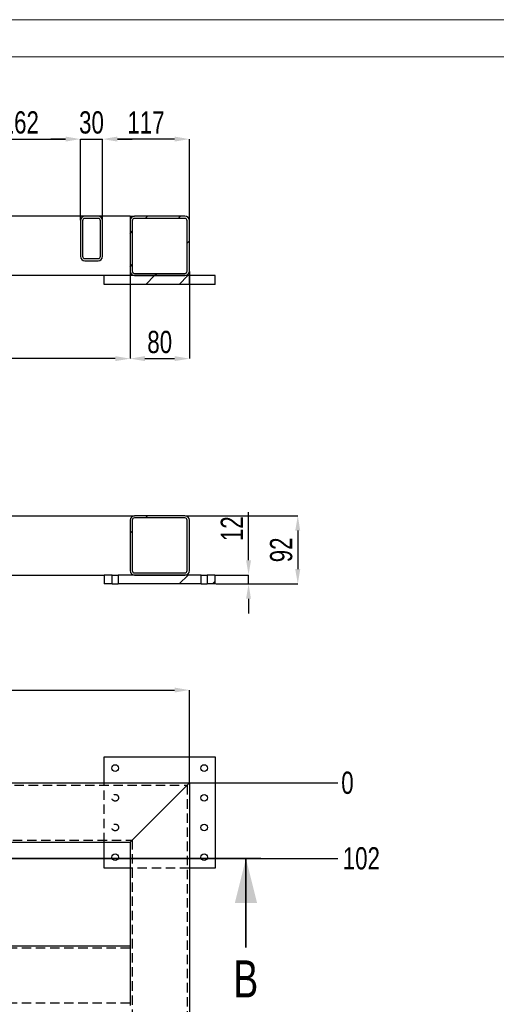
# Model space of a CAD drawing. Header units: millimetres. Extents: x 0 to 841, y 0 to 594.
# Tile 9 of 22: x 281 to 345, y 461 to 594. Entities that reach past the tile are written whole.
import ezdxf

# ---------------------------------------------------------------- set-up
doc = ezdxf.new("R2010")
doc.units = ezdxf.units.MM
doc.header["$PDSIZE"] = -1
doc.linetypes.add('HIDDEN', pattern=[1.905, 1.27, -0.635])
for name, color, linetype in [('COTES', 1, 'Continuous'), ('TRAIT-FINS', 9, 'Continuous'), ('TRAIT-TIRET', 2, 'HIDDEN')]:
    doc.layers.add(name, color=color, linetype=linetype)
doc.layers.add('TRAIT-FORT', color=4, linetype='Continuous', lineweight=25)
doc.styles.add('SLDTEXTSTYLE0', font='TXT', dxfattribs={"width": 0.75})
doc.dimstyles.new('SLDDIMSTYLE0', dxfattribs={"dimtxt": 3, "dimasz": 0.333333, "dimexe": 0, "dimexo": 0.0625, "dimgap": 0.75, "dimtad": 0, "dimtih": 1, "dimtoh": 1, "dimdec": 0, "dimlfac": 10, "dimrnd": 1e-09, "dimdsep": 46, "dimtxsty": 'SLDTEXTSTYLE0', "dimblk1": 'ORIGIN', "dimblk2": 'ORIGIN', "dimsah": 1, "dimcen": 0.09, "dimadec": 0, "dimazin": 2, "dimtfac": 1, "dimtdec": 0, "dimtofl": 0, "dimtmove": 0, "dimatfit": 3, "dimldrblk": 'ORIGIN', "dimfxl": 1, "dimfrac": 2, "dimtolj": 1, "dimtzin": 12, "dimarcsym": 0})
doc.dimstyles.new('SLDDIMSTYLE1', dxfattribs={"dimtxt": 3, "dimasz": 2, "dimexe": 0, "dimexo": 0.0625, "dimgap": 0.75, "dimtad": 0, "dimtih": 1, "dimtoh": 1, "dimdec": 0, "dimlfac": 10, "dimrnd": 1e-09, "dimzin": 12, "dimdsep": 46, "dimtxsty": 'SLDTEXTSTYLE0', "dimsah": 1, "dimcen": 0.09, "dimadec": 0, "dimazin": 3, "dimtfac": 1, "dimtdec": 0, "dimtofl": 0, "dimtmove": 0, "dimatfit": 3, "dimfxl": 1, "dimfrac": 2, "dimtolj": 1, "dimtzin": 12, "dimarcsym": 0})
doc.dimstyles.new('SLDDIMSTYLE2', dxfattribs={"dimtxt": 3, "dimasz": 2, "dimexe": 0, "dimexo": 0.0625, "dimgap": 0.75, "dimtad": 1, "dimdec": 0, "dimlfac": 10, "dimrnd": 1e-09, "dimzin": 12, "dimdsep": 46, "dimtxsty": 'SLDTEXTSTYLE0', "dimsah": 1, "dimcen": 0.09, "dimadec": 0, "dimazin": 3, "dimtfac": 1, "dimtdec": 0, "dimtofl": 0, "dimtmove": 0, "dimatfit": 3, "dimfxl": 1, "dimfrac": 2, "dimtolj": 1, "dimtzin": 12, "dimarcsym": 0})
doc.dimstyles.new('SLDDIMSTYLE3', dxfattribs={"dimtxt": 3, "dimasz": 2, "dimexe": 0, "dimexo": 0.0625, "dimgap": 0.75, "dimtad": 1, "dimdec": 0, "dimlfac": 10, "dimrnd": 1e-09, "dimzin": 12, "dimdsep": 46, "dimtxsty": 'SLDTEXTSTYLE0', "dimsah": 1, "dimcen": 0.09, "dimadec": 0, "dimazin": 3, "dimtfac": 1, "dimtdec": 0, "dimtmove": 0, "dimatfit": 0, "dimfxl": 1, "dimfrac": 2, "dimtolj": 1, "dimtzin": 12, "dimarcsym": 0})
pattern_1 = [(45, (0, 0), (-13.4704, 13.4704), []), (45, (4.49, 2e-323), (-13.4704, 13.4704), []), (45, (8.98, 4e-323), (-13.4704, 13.4704), []), (45, (13.47, 6e-323), (-13.4704, 13.4704), [])]

# ---------------------------------------------------------------- blocks, each defined once
blk = doc.blocks.new('_D')
at = {"layer": 'COTES', "color": 0, "lineweight": -2, "transparency": 16777216}
blk.add_line((303.82, 491.1), (323.77, 491.1), dxfattribs=at)
at = {"layer": 'Defpoints', "color": 0, "transparency": 16777216}
for p in [(303.76, 491.1), (303.76, 491.1), (323.77, 491.1)]:
    blk.add_point(p, dxfattribs=at)
at = {"layer": 'COTES', "color": 0, "transparency": 16777216, "insert": (325.08, 491.1), "char_height": 3, "attachment_point": 5, "style": 'SLDTEXTSTYLE0'}
blk.add_mtext('\\A1;0', dxfattribs=at)
blk = doc.blocks.new('_Origin')
at = {"color": 0, "linetype": 'ByBlock', "lineweight": -2}
blk.add_line((0, 0), (-1, 0), dxfattribs=at)
blk.add_circle((0, 0), 0.5, dxfattribs=at)
blk = doc.blocks.new('_D_1')
at = {"layer": 'COTES', "color": 0, "lineweight": -2, "transparency": 16777216}
blk.add_line((249.04, 480.91), (323.77, 480.91), dxfattribs=at)
at = {"layer": 'Defpoints', "color": 0, "transparency": 16777216}
for p in [(303.76, 491.1), (248.98, 480.91), (323.77, 480.91)]:
    blk.add_point(p, dxfattribs=at)
at = {"layer": 'COTES', "color": 0, "transparency": 16777216, "insert": (326.95, 480.91), "char_height": 3, "attachment_point": 5, "style": 'SLDTEXTSTYLE0'}
blk.add_mtext('\\A1;102', dxfattribs=at)
blk = doc.blocks.new('_D_2')
at = {"layer": 'COTES', "color": 0, "lineweight": -2, "transparency": 16777216}
blk.add_line((126.04, 271.51), (323.77, 271.51), dxfattribs=at)
at = {"layer": 'Defpoints', "color": 0, "transparency": 16777216}
for p in [(303.76, 491.1), (125.98, 271.51), (323.77, 271.51)]:
    blk.add_point(p, dxfattribs=at)
at = {"layer": 'COTES', "color": 0, "transparency": 16777216, "insert": (328.27, 271.51), "char_height": 3, "attachment_point": 5, "style": 'SLDTEXTSTYLE0'}
blk.add_mtext('\\A1;2196', dxfattribs=at)
blk = doc.blocks.new('_D_3')
at = {"layer": 'COTES', "color": 0, "lineweight": -2, "transparency": 16777216}
blk.add_line((303.82, 261.1), (323.77, 261.1), dxfattribs=at)
at = {"layer": 'Defpoints', "color": 0, "transparency": 16777216}
for p in [(303.76, 491.1), (303.76, 261.1), (323.77, 261.1)]:
    blk.add_point(p, dxfattribs=at)
at = {"layer": 'COTES', "color": 0, "transparency": 16777216, "insert": (328.27, 261.1), "char_height": 3, "attachment_point": 5, "style": 'SLDTEXTSTYLE0'}
blk.add_mtext('\\A1;2300', dxfattribs=at)
blk = doc.blocks.new('_D_14')
at = {"layer": 'COTES', "color": 0, "lineweight": -2, "transparency": 16777216}
for p, q in [((81.76, 491.16), (81.76, 503.62)), ((83.76, 503.62), (301.76, 503.62)), ((303.76, 491.16), (303.76, 503.62))]:
    blk.add_line(p, q, dxfattribs=at)
at = {"layer": 'COTES', "color": 0, "transparency": 16777216}
for points in [[(83.76, 503.95), (83.76, 503.29), (81.76, 503.62)], [(301.76, 503.95), (301.76, 503.29), (303.76, 503.62)]]:
    blk.add_solid(points, dxfattribs=at)
at = {"layer": 'Defpoints', "color": 0, "transparency": 16777216}
for p in [(303.76, 503.62), (81.76, 491.1), (303.76, 491.1)]:
    blk.add_point(p, dxfattribs=at)
at = {"layer": 'COTES', "color": 0, "transparency": 16777216, "insert": (192.76, 507.37), "char_height": 3, "attachment_point": 2, "style": 'SLDTEXTSTYLE0'}
blk.add_mtext('\\A1;2220', dxfattribs=at)
blk = doc.blocks.new('_D_87')
at = {"layer": 'COTES', "color": 0, "lineweight": -2, "transparency": 16777216}
for p, q in [((272.86, 566.97), (272.86, 577.9)), ((274.86, 577.9), (287.06, 577.9)), ((289.06, 566.97), (289.06, 577.9))]:
    blk.add_line(p, q, dxfattribs=at)
at = {"layer": 'COTES', "color": 0, "transparency": 16777216}
for points in [[(274.86, 578.24), (274.86, 577.57), (272.86, 577.9)], [(287.06, 578.24), (287.06, 577.57), (289.06, 577.9)]]:
    blk.add_solid(points, dxfattribs=at)
at = {"layer": 'Defpoints', "color": 0, "transparency": 16777216}
for p in [(289.06, 577.9), (272.86, 566.9), (289.06, 566.9)]:
    blk.add_point(p, dxfattribs=at)
at = {"layer": 'COTES', "color": 0, "transparency": 16777216, "insert": (280.96, 581.65), "char_height": 3, "attachment_point": 2, "style": 'SLDTEXTSTYLE0'}
blk.add_mtext('\\A1;162', dxfattribs=at)
blk = doc.blocks.new('_D_88')
at = {"layer": 'COTES', "color": 0, "lineweight": -2, "transparency": 16777216}
for p, q in [((287.06, 577.9), (285.06, 577.9)), ((289.06, 566.97), (289.06, 577.9)), ((289.06, 577.9), (292.06, 577.9)), ((292.06, 566.97), (292.06, 577.9)), ((294.06, 577.9), (296.06, 577.9))]:
    blk.add_line(p, q, dxfattribs=at)
at = {"layer": 'COTES', "color": 0, "transparency": 16777216}
for points in [[(287.06, 578.24), (287.06, 577.57), (289.06, 577.9)], [(294.06, 578.24), (294.06, 577.57), (292.06, 577.9)]]:
    blk.add_solid(points, dxfattribs=at)
at = {"layer": 'Defpoints', "color": 0, "transparency": 16777216}
for p in [(292.06, 577.9), (289.06, 566.9), (292.06, 566.9)]:
    blk.add_point(p, dxfattribs=at)
at = {"layer": 'COTES', "color": 0, "transparency": 16777216, "insert": (290.56, 581.65), "char_height": 3, "attachment_point": 2, "style": 'SLDTEXTSTYLE0'}
blk.add_mtext('\\A1;30', dxfattribs=at)
blk = doc.blocks.new('_D_93')
at = {"layer": 'COTES', "color": 0, "lineweight": -2, "transparency": 16777216}
for p, q in [((292.06, 566.97), (292.06, 577.9)), ((301.76, 577.9), (294.06, 577.9)), ((303.76, 566.97), (303.76, 577.9))]:
    blk.add_line(p, q, dxfattribs=at)
at = {"layer": 'COTES', "color": 0, "transparency": 16777216}
for points in [[(294.06, 578.24), (294.06, 577.57), (292.06, 577.9)], [(301.76, 578.24), (301.76, 577.57), (303.76, 577.9)]]:
    blk.add_solid(points, dxfattribs=at)
at = {"layer": 'Defpoints', "color": 0, "transparency": 16777216}
for p in [(292.06, 577.9), (292.06, 566.9), (303.76, 566.9)]:
    blk.add_point(p, dxfattribs=at)
at = {"layer": 'COTES', "color": 0, "transparency": 16777216, "insert": (297.91, 581.65), "char_height": 3, "attachment_point": 2, "style": 'SLDTEXTSTYLE0'}
blk.add_mtext('\\A1;117', dxfattribs=at)
blk = doc.blocks.new('_D_94')
at = {"layer": 'COTES', "color": 0, "lineweight": -2, "transparency": 16777216}
for p, q in [((295.76, 560.04), (295.76, 548.3)), ((303.76, 560.04), (303.76, 548.3)), ((297.76, 548.3), (301.76, 548.3))]:
    blk.add_line(p, q, dxfattribs=at)
at = {"layer": 'COTES', "color": 0, "transparency": 16777216}
for points in [[(297.76, 548.64), (297.76, 547.97), (295.76, 548.3)], [(301.76, 548.64), (301.76, 547.97), (303.76, 548.3)]]:
    blk.add_solid(points, dxfattribs=at)
at = {"layer": 'Defpoints', "color": 0, "transparency": 16777216}
for p in [(295.76, 560.1), (303.76, 560.1), (303.76, 548.3)]:
    blk.add_point(p, dxfattribs=at)
at = {"layer": 'COTES', "color": 0, "transparency": 16777216, "insert": (299.76, 552.05), "char_height": 3, "attachment_point": 2, "style": 'SLDTEXTSTYLE0'}
blk.add_mtext('\\A1;80', dxfattribs=at)
blk = doc.blocks.new('_D_95')
at = {"layer": 'COTES', "color": 0, "lineweight": -2, "transparency": 16777216}
for p, q in [((213.76, 559.44), (213.76, 548.3)), ((295.76, 560.04), (295.76, 548.3)), ((293.76, 548.3), (215.76, 548.3))]:
    blk.add_line(p, q, dxfattribs=at)
at = {"layer": 'COTES', "color": 0, "transparency": 16777216}
for points in [[(215.76, 548.64), (215.76, 547.97), (213.76, 548.3)], [(293.76, 548.64), (293.76, 547.97), (295.76, 548.3)]]:
    blk.add_solid(points, dxfattribs=at)
at = {"layer": 'Defpoints', "color": 0, "transparency": 16777216}
for p in [(213.76, 559.5), (295.76, 560.1), (213.76, 548.3)]:
    blk.add_point(p, dxfattribs=at)
at = {"layer": 'COTES', "color": 0, "transparency": 16777216, "insert": (254.76, 552.05), "char_height": 3, "attachment_point": 2, "style": 'SLDTEXTSTYLE0'}
blk.add_mtext('\\A1;820', dxfattribs=at)
blk = doc.blocks.new('_D_123')
at = {"layer": 'COTES', "color": 0, "lineweight": -2, "transparency": 16777216}
for p, q in [((303.22, 527.12), (318.38, 527.12)), ((318.38, 525.12), (318.38, 519.92)), ((307.32, 517.92), (318.38, 517.92))]:
    blk.add_line(p, q, dxfattribs=at)
at = {"layer": 'COTES', "color": 0, "transparency": 16777216}
for points in [[(318.04, 525.12), (318.71, 525.12), (318.38, 527.12)], [(318.04, 519.92), (318.71, 519.92), (318.38, 517.92)]]:
    blk.add_solid(points, dxfattribs=at)
at = {"layer": 'Defpoints', "color": 0, "transparency": 16777216}
for p in [(303.16, 527.12), (307.26, 517.92), (318.38, 517.92)]:
    blk.add_point(p, dxfattribs=at)
at = {"layer": 'COTES', "color": 0, "transparency": 16777216, "insert": (314.63, 522.52), "char_height": 3, "attachment_point": 2, "rotation": 90, "style": 'SLDTEXTSTYLE0'}
blk.add_mtext('\\A1;92', dxfattribs=at)
blk = doc.blocks.new('_D_124')
at = {"layer": 'COTES', "color": 0, "lineweight": -2, "transparency": 16777216}
for p, q in [((311.74, 521.12), (311.74, 527.62)), ((307.32, 519.12), (311.74, 519.12)), ((311.74, 517.92), (311.74, 519.12)), ((307.32, 517.92), (311.74, 517.92)), ((311.74, 515.92), (311.74, 513.92))]:
    blk.add_line(p, q, dxfattribs=at)
at = {"layer": 'COTES', "color": 0, "transparency": 16777216}
for points in [[(311.41, 521.12), (312.07, 521.12), (311.74, 519.12)], [(311.41, 515.92), (312.07, 515.92), (311.74, 517.92)]]:
    blk.add_solid(points, dxfattribs=at)
at = {"layer": 'Defpoints', "color": 0, "transparency": 16777216}
for p in [(307.26, 519.12), (311.74, 519.12), (307.26, 517.92)]:
    blk.add_point(p, dxfattribs=at)
at = {"layer": 'COTES', "color": 0, "transparency": 16777216, "insert": (307.99, 525.37), "char_height": 3, "attachment_point": 2, "rotation": 90, "style": 'SLDTEXTSTYLE0'}
blk.add_mtext('\\A1;12', dxfattribs=at)

msp = doc.modelspace()

# ---------------------------------------------------------------- hatches: boundary and pattern name
at = {"layer": 'TRAIT-FINS'}
h = msp.add_hatch(dxfattribs=at)
h.set_pattern_fill('DIN 201 ACIER ET FONTE', color=256, style=0, pattern_type=2)
h.set_pattern_definition(pattern_1)
edge = h.paths.add_edge_path(flags=0)
edge.add_arc((289.66, 566.9), 0.6, 90, 180)
edge.add_line((289.06, 566.9), (289.06, 562.1))
edge.add_arc((289.66, 562.1), 0.6, 180, 270)
edge.add_line((289.66, 561.5), (291.46, 561.5))
edge.add_arc((291.46, 562.1), 0.6, 270, 360)
edge.add_line((292.06, 562.1), (292.06, 566.9))
edge.add_arc((291.46, 566.9), 0.6, 0, 90)
edge.add_line((291.46, 567.5), (289.66, 567.5))
edge = h.paths.add_edge_path(flags=0)
edge.add_line((291.46, 561.8), (289.66, 561.8))
edge.add_arc((289.66, 562.1), 0.3, 180, 270, ccw=False)
edge.add_line((289.36, 562.1), (289.36, 566.9))
edge.add_arc((289.66, 566.9), 0.3, 90, 180, ccw=False)
edge.add_line((289.66, 567.2), (291.46, 567.2))
edge.add_arc((291.46, 566.9), 0.3, 0, 90, ccw=False)
edge.add_line((291.76, 566.9), (291.76, 562.1))
edge.add_arc((291.46, 562.1), 0.3, 270, 360, ccw=False)
h = msp.add_hatch(dxfattribs=at)
h.set_pattern_fill('DIN 201 ACIER ET FONTE', color=256, style=0, pattern_type=2)
h.set_pattern_definition(pattern_1)
edge = h.paths.add_edge_path(flags=0)
edge.add_line((303.76, 560.1), (303.76, 566.9))
edge.add_arc((303.16, 566.9), 0.6, 0, 90)
edge.add_line((303.16, 567.5), (296.36, 567.5))
edge.add_arc((296.36, 566.9), 0.6, 90, 180)
edge.add_line((295.76, 566.9), (295.76, 560.1))
edge.add_arc((296.36, 560.1), 0.6, 180, 270)
edge.add_line((296.36, 559.5), (303.16, 559.5))
edge.add_arc((303.16, 560.1), 0.6, 270, 360)
edge = h.paths.add_edge_path(flags=0)
edge.add_arc((303.16, 566.9), 0.3, 0, 90, ccw=False)
edge.add_line((303.46, 566.9), (303.46, 560.1))
edge.add_arc((303.16, 560.1), 0.3, 270, 360, ccw=False)
edge.add_line((303.16, 559.8), (296.36, 559.8))
edge.add_arc((296.36, 560.1), 0.3, 180, 270, ccw=False)
edge.add_line((296.06, 560.1), (296.06, 566.9))
edge.add_arc((296.36, 566.9), 0.3, 90, 180, ccw=False)
edge.add_line((296.36, 567.2), (303.16, 567.2))
h = msp.add_hatch(dxfattribs=at)
h.set_pattern_fill('DIN 201 ACIER ET FONTE', color=256, style=0, pattern_type=2)
h.set_pattern_definition(pattern_1)
h.paths.add_polyline_path([(295.76, 558.3), (303.76, 558.3), (303.76, 559.5), (295.76, 559.5)], flags=0)
h = msp.add_hatch(dxfattribs=at)
h.set_pattern_fill('DIN 201 ACIER ET FONTE', color=256, style=0, pattern_type=2)
h.set_pattern_definition(pattern_1)
edge = h.paths.add_edge_path(flags=0)
edge.add_line((303.76, 519.72), (303.76, 526.52))
edge.add_arc((303.16, 526.52), 0.6, 0, 90)
edge.add_line((303.16, 527.12), (296.36, 527.12))
edge.add_arc((296.36, 526.52), 0.6, 90, 180)
edge.add_line((295.76, 526.52), (295.76, 519.72))
edge.add_arc((296.36, 519.72), 0.6, 180, 270)
edge.add_line((296.36, 519.12), (303.16, 519.12))
edge.add_arc((303.16, 519.72), 0.6, 270, 360)
edge = h.paths.add_edge_path(flags=0)
edge.add_arc((303.16, 526.52), 0.3, 0, 90, ccw=False)
edge.add_line((303.46, 526.52), (303.46, 519.72))
edge.add_arc((303.16, 519.72), 0.3, 270, 360, ccw=False)
edge.add_line((303.16, 519.42), (296.36, 519.42))
edge.add_arc((296.36, 519.72), 0.3, 180, 270, ccw=False)
edge.add_line((296.06, 519.72), (296.06, 526.52))
edge.add_arc((296.36, 526.52), 0.3, 90, 180, ccw=False)
edge.add_line((296.36, 526.82), (303.16, 526.82))
h = msp.add_hatch(dxfattribs=at)
h.set_pattern_fill('DIN 201 ACIER ET FONTE', color=256, style=0, pattern_type=2)
h.set_pattern_definition(pattern_1)
h.paths.add_polyline_path([(293.35, 519.12), (292.26, 519.12), (292.26, 517.92), (293.35, 517.92)], flags=0)
h = msp.add_hatch(dxfattribs=at)
h.set_pattern_fill('DIN 201 ACIER ET FONTE', color=256, style=0, pattern_type=2)
h.set_pattern_definition(pattern_1)
h.paths.add_polyline_path([(305.35, 519.12), (294.17, 519.12), (294.17, 517.92), (305.35, 517.92)], flags=0)
h = msp.add_hatch(dxfattribs=at)
h.set_pattern_fill('DIN 201 ACIER ET FONTE', color=256, style=0, pattern_type=2)
h.set_pattern_definition(pattern_1)
h.paths.add_polyline_path([(306.17, 517.92), (307.26, 517.92), (307.26, 519.12), (306.17, 519.12)], flags=0)

# ---------------------------------------------------------------- linework, layer by layer
at = {"lineweight": 18}
for p, q in [((841, 594), (0, 594)), ((836, 589), (5, 589))]:
    msp.add_line(p, q, dxfattribs=at)
at = {"lineweight": 35}
for p, q in [((313.39, 480.91), (71.26, 480.91)), ((311.39, 468.91), (311.39, 480.91))]:
    msp.add_line(p, q, dxfattribs=at)
msp.add_solid([(311.39, 480.91), (309.89, 474.91), (312.89, 474.91)], dxfattribs=at)
at = {"layer": 'TRAIT-FORT', "lineweight": 25}
for p, q in [((289.66, 567.5), (272.26, 567.5)), ((289.06, 566.9), (289.06, 562.1)), ((289.36, 566.9), (289.36, 562.1)), ((291.46, 567.5), (289.66, 567.5)), ((291.46, 567.2), (289.66, 567.2)), ((295.76, 567.5), (291.46, 567.5)), ((291.76, 562.1), (291.76, 566.9)), ((292.06, 562.1), (292.06, 566.9)), ((295.76, 567.5), (295.76, 566.9)), ((295.76, 567.5), (296.36, 567.5)), ((295.76, 566.9), (295.76, 560.1)), ((296.06, 566.9), (296.06, 560.1)), ((303.16, 567.5), (296.36, 567.5)), ((303.16, 567.2), (296.36, 567.2)), ((303.46, 560.1), (303.46, 566.9)), ((303.76, 560.1), (303.76, 566.9)), ((289.66, 561.8), (291.46, 561.8)), ((289.66, 561.5), (291.46, 561.5)), ((295.76, 559.5), (213.76, 559.5)), ((292.26, 558.3), (292.26, 559.5)), ((295.76, 560.1), (295.76, 559.5)), ((295.76, 559.5), (295.76, 558.3)), ((303.76, 559.5), (295.76, 559.5)), ((296.36, 559.8), (303.16, 559.8)), ((296.36, 559.5), (303.16, 559.5)), ((303.76, 558.3), (303.76, 559.5)), ((307.26, 559.5), (303.76, 559.5)), ((307.26, 558.3), (307.26, 559.5)), ((295.76, 558.3), (292.26, 558.3)), ((303.76, 558.3), (295.76, 558.3)), ((307.26, 558.3), (303.76, 558.3)), ((251.76, 527.12), (296.36, 527.12)), ((303.16, 527.12), (296.36, 527.12)), ((295.76, 526.52), (295.76, 519.72)), ((296.06, 526.52), (296.06, 519.72)), ((303.16, 526.82), (296.36, 526.82)), ((303.46, 519.72), (303.46, 526.52)), ((303.76, 519.72), (303.76, 526.52)), ((266.56, 519.12), (292.26, 519.12)), ((292.26, 519.12), (292.26, 517.92)), ((293.35, 519.12), (292.26, 519.12)), ((293.35, 517.92), (293.35, 519.12)), ((293.35, 519.12), (294.17, 519.12)), ((294.17, 519.12), (294.17, 517.92)), ((305.35, 519.12), (294.17, 519.12)), ((296.36, 519.42), (303.16, 519.42)), ((296.36, 519.12), (303.16, 519.12)), ((305.35, 517.92), (305.35, 519.12)), ((305.35, 519.12), (306.17, 519.12)), ((306.17, 519.12), (306.17, 517.92)), ((307.26, 519.12), (306.17, 519.12)), ((307.26, 517.92), (307.26, 519.12)), ((293.35, 517.92), (292.26, 517.92)), ((293.35, 517.92), (294.17, 517.92)), ((305.35, 517.92), (294.17, 517.92)), ((305.35, 517.92), (306.17, 517.92)), ((307.26, 517.92), (306.17, 517.92)), ((292.26, 491.1), (292.26, 494.6)), ((292.26, 494.6), (307.26, 494.6)), ((307.26, 494.6), (307.26, 479.6)), ((81.76, 491.1), (303.76, 491.1)), ((296.36, 483.7), (303.16, 490.5)), ((303.16, 490.5), (303.76, 491.1)), ((303.16, 490.5), (303.76, 491.1)), ((303.76, 491.1), (303.76, 261.1)), ((295.76, 483.1), (296.36, 483.7)), ((295.76, 483.1), (296.36, 483.7)), ((251.76, 483.1), (295.76, 483.1)), ((292.26, 479.6), (292.26, 483.1)), ((295.76, 483.1), (295.76, 469.1)), ((295.76, 479.6), (292.26, 479.6)), ((307.26, 479.6), (303.76, 479.6)), ((295.76, 469.1), (251.76, 469.1)), ((295.76, 469.1), (295.76, 468.5)), ((295.76, 468.5), (295.76, 461.7)), ((295.76, 461.7), (295.76, 461.1))]:
    msp.add_line(p, q, dxfattribs=at)
for centre in [(293.76, 493.1), (305.76, 493.1), (305.76, 489.1), (305.76, 485.1), (293.76, 481.1), (305.76, 481.1)]:
    msp.add_circle(centre, 0.45, dxfattribs=at)
for centre, radius, start, end in [((289.66, 566.9), 0.6, 90, 180), ((289.66, 566.9), 0.3, 90, 180), ((291.46, 566.9), 0.6, 0, 90), ((291.46, 566.9), 0.3, 0, 90), ((296.36, 566.9), 0.6, 90, 180), ((296.36, 566.9), 0.3, 90, 180), ((303.16, 566.9), 0.6, 0, 90), ((303.16, 566.9), 0.3, 0, 90), ((289.66, 562.1), 0.6, 180, 270), ((289.66, 562.1), 0.3, 180, 270), ((291.46, 562.1), 0.3, 270, 0), ((291.46, 562.1), 0.6, 270, 0), ((296.36, 560.1), 0.6, 180, 270), ((296.36, 560.1), 0.3, 180, 270), ((303.16, 560.1), 0.6, 270, 0), ((303.16, 560.1), 0.3, 270, 0), ((296.36, 526.52), 0.6, 90, 180), ((303.16, 526.52), 0.6, 0, 90), ((296.36, 526.52), 0.3, 90, 180), ((303.16, 526.52), 0.3, 0, 90), ((296.36, 519.72), 0.6, 180, 270), ((296.36, 519.72), 0.3, 180, 270), ((303.16, 519.72), 0.6, 270, 0), ((303.16, 519.72), 0.3, 270, 0)]:
    msp.add_arc(centre, radius, start, end, dxfattribs=at)
at = {"layer": 'TRAIT-TIRET'}
for p, q in [((82.06, 490.8), (303.46, 490.8)), ((292.26, 483.1), (292.26, 491.1)), ((303.46, 490.8), (303.46, 261.4)), ((89.46, 483.4), (296.06, 483.4)), ((296.06, 483.4), (296.06, 268.8)), ((303.76, 479.6), (295.76, 479.6)), ((295.76, 468.8), (213.76, 468.8)), ((295.76, 461.4), (213.76, 461.4))]:
    msp.add_line(p, q, dxfattribs=at)
for centre in [(293.76, 489.1), (293.76, 485.1)]:
    msp.add_circle(centre, 0.45, dxfattribs=at)

# ---------------------------------------------------------------- texts
at = {"insert": (309.7, 467.17), "char_height": 5, "attachment_point": 1, "style": 'SLDTEXTSTYLE0'}
msp.add_mtext('B', dxfattribs=at)

# ---------------------------------------------------------------- dimensions: what is measured, and where the dimension line sits
at = {"layer": 'COTES'}
for base, p1, p2, dimstyle, picture, middle in [((289.06, 577.9), (272.86, 566.9), (289.06, 566.9), 'SLDDIMSTYLE2', '_D_87', (280.96, 577.9)), ((292.06, 577.9), (289.06, 566.9), (292.06, 566.9), 'SLDDIMSTYLE3', '_D_88', (290.56, 577.9)), ((292.06, 577.9), (303.76, 566.9), (292.06, 566.9), 'SLDDIMSTYLE2', '_D_93', (297.91, 577.9)), ((213.76, 548.3), (295.76, 560.1), (213.76, 559.5), 'SLDDIMSTYLE2', '_D_95', (254.76, 548.3)), ((303.76, 548.3), (295.76, 560.1), (303.76, 560.1), 'SLDDIMSTYLE3', '_D_94', (299.76, 548.3)), ((303.76, 503.62), (81.76, 491.1), (303.76, 491.1), 'SLDDIMSTYLE2', '_D_14', (192.76, 503.62))]:
    dim = msp.add_linear_dim(base=base, p1=p1, p2=p2, dimstyle=dimstyle, dxfattribs=at)
    dim.commit()
    dim.dimension.update_dxf_attribs({"geometry": picture, "text_midpoint": middle, "dimtype": 160})
for base, p1, p2, picture, middle in [((318.38, 517.92), (303.16, 527.12), (307.26, 517.92), '_D_123', (318.38, 522.52)), ((311.74, 519.12), (307.26, 517.92), (307.26, 519.12), '_D_124', (311.74, 525.37))]:
    dim = msp.add_linear_dim(base=base, p1=p1, p2=p2, angle=90, dimstyle='SLDDIMSTYLE3', dxfattribs=at)
    dim.commit()
    dim.dimension.update_dxf_attribs({"geometry": picture, "text_midpoint": middle, "dimtype": 160})
for feature_location, offset, origin, dimstyle, picture, middle in [((303.75975181, 491.10011786), (20.00598308, 0), (303.75975181, 491.10011786), 'SLDDIMSTYLE0', '_D', (325.07823489, 491.10011786)), ((125.98, 271.51), (197.78, 0), (303.76, 491.1), 'SLDDIMSTYLE1', '_D_2', (328.27, 271.51)), ((248.98, 480.91), (74.78, 0), (303.76, 491.1), 'SLDDIMSTYLE1', '_D_1', (326.95, 480.91)), ((303.76, 261.1), (20.01, 0), (303.76, 491.1), 'SLDDIMSTYLE1', '_D_3', (328.27, 261.1))]:
    dim = msp.add_ordinate_dim(feature_location=feature_location, offset=offset, dtype=0, origin=origin, dimstyle=dimstyle, dxfattribs=at)
    dim.commit()
    dim.dimension.update_dxf_attribs({"geometry": picture, "text_midpoint": middle})

doc.saveas('drawing.dxf')
